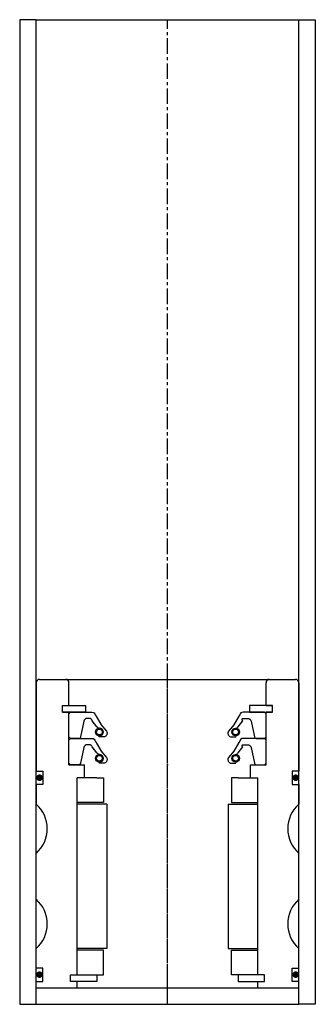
# Model space of a CAD drawing. Extents: x -45 to 45, y -10 to 290.
import ezdxf

# ---------------------------------------------------------------- set-up
doc = ezdxf.new("R2010")
doc.units = 0
doc.header["$LTSCALE"] = 0.15
doc.linetypes.add('CENTER', pattern=[50.8, 31.75, -6.35, 6.35, -6.35])
doc.layers.get('0').update_dxf_attribs({"linetype": 'CONTINUOUS'})
doc.layers.add('CENTER', color=9, linetype='CENTER')

msp = doc.modelspace()

# ---------------------------------------------------------------- linework, layer by layer
for p, q in [((-40, 290), (-45, 290)), ((-45, 290), (-45, -10)), ((-40, -10), (-40, 290)), ((-40, 290), (40, 290)), ((40, -10), (40, 290)), ((40, 290), (45, 290)), ((45, 290), (45, -10)), ((-40, 88), (-40, 61)), ((-39, 89), (39, 89)), ((-30, 81), (-30, 88)), ((30, 81), (30, 88)), ((40, 88), (40, 61)), ((-32, 79), (-32, 81)), ((-32, 81), (-30, 81)), ((-32, 79), (-32, 81)), ((-32, 81), (-30, 81)), ((-32, 79), (-32, 81)), ((-32, 81), (-30, 81)), ((-30, 81), (-25, 81)), ((-25, 81), (-25, 79)), ((30, 81), (25, 81)), ((25, 81), (25, 79)), ((30, 81), (32, 81)), ((32, 81), (30, 81)), ((32, 81), (30, 81)), ((32, 81), (30, 81)), ((32, 79), (32, 81)), ((32, 79), (32, 81)), ((32, 79), (32, 81)), ((32, 79), (32, 81)), ((-32, 79), (-30, 79)), ((-30, 79), (-32, 79)), ((-30, 79), (-32, 79)), ((-30, 63), (-30, 79)), ((-25, 79), (-30, 79)), ((25, 79), (30, 79)), ((30, 63), (30, 79)), ((30, 79), (32, 79)), ((32, 79), (30, 79)), ((30, 79), (32, 79)), ((30, 79), (32, 79)), ((-30, 63), (-25.25, 63)), ((-25.25, 59), (-25.25, 63)), ((25.25, 59), (25.25, 63)), ((25.25, 63), (30, 63)), ((-40, 61), (-38, 61)), ((-38, 61), (-38, 57)), ((40, 61), (38, 61)), ((38, 61), (38, 57)), ((-38, 57), (-40, 57)), ((-40, 57), (-40, 51)), ((-27.5, -1), (-27.5, 59)), ((-25.25, 59), (-27.5, 59)), ((-27.5, -1), (-27.5, 59)), ((-21.5, 59), (-27.5, 59)), ((-21.5, 59), (-19.5, 59)), ((-19.5, 59), (-19.5, 51.5)), ((21.5, 59), (19.5, 59)), ((19.5, 59), (19.5, 51.5)), ((21.5, 59), (27.5, 59)), ((25.25, 59), (27.5, 59)), ((27.5, -1), (27.5, 59)), ((27.5, -1), (27.5, 59)), ((38, 57), (40, 57)), ((40, 57), (40, 51)), ((-19.5, 51.5), (-27.5, 51.5)), ((-18.5, 51), (-27.5, 51)), ((-18.5, 51), (-18.5, 7)), ((18.5, 51), (18.5, 7)), ((18.5, 51), (27.5, 51)), ((19.5, 51.5), (27.5, 51.5)), ((-40, 22), (-40, 36)), ((40, 22), (40, 36)), ((-40, 1), (-40, 7)), ((-18.5, 7), (-27.5, 7)), ((-19.5, 6.5), (-27.5, 6.5)), ((-19.5, -1), (-19.5, 6.5)), ((18.5, 7), (27.5, 7)), ((19.5, -1), (19.5, 6.5)), ((19.5, 6.5), (27.5, 6.5)), ((40, 1), (40, 7)), ((-38, 1), (-40, 1)), ((-38, -3), (-38, 1)), ((38, -3), (38, 1)), ((38, 1), (40, 1)), ((-40, -5), (-40, -3)), ((-40, -3), (-38, -3)), ((-29.5, -3), (-29.5, -1)), ((-29.5, -1), (-27.5, -1)), ((-29.5, -3), (-29.5, -1)), ((-29.5, -1), (-27.5, -1)), ((-27.5, -3), (-29.5, -3)), ((-27.5, -3), (-29.5, -3)), ((-27.5, -1), (-21.5, -1)), ((-27.5, -5), (-27.5, -3)), ((-21.5, -3), (-27.5, -3)), ((-21.5, -1), (-21.5, -3)), ((-21.5, -1), (-19.5, -1)), ((21.5, -1), (19.5, -1)), ((27.5, -1), (21.5, -1)), ((21.5, -1), (21.5, -3)), ((21.5, -3), (27.5, -3)), ((29.5, -1), (27.5, -1)), ((29.5, -1), (27.5, -1)), ((27.5, -5), (27.5, -3)), ((27.5, -3), (29.5, -3)), ((27.5, -3), (29.5, -3)), ((29.5, -3), (29.5, -1)), ((29.5, -3), (29.5, -1)), ((40, -3), (38, -3)), ((40, -5), (40, -3)), ((-40, -5), (40, -5)), ((-45, -10), (-40, -10)), ((-40, -10), (40, -10)), ((45, -10), (40, -10))]:
    msp.add_line(p, q)
for points in [[(-30, 71.52), (-30, 78.52), (-29.5, 79.02), (-22.99, 79.02, -0.36857), (-22.01, 78.17), (-21.68, 77.76, 0.118812), (-21.59, 77.54), (-20.31, 75.36, -0.045671), (-20.26, 75.28), (-18.54, 73.19, -0.429276), (-19, 71.59, -0.114819), (-19.42, 71.48), (-20.74, 71.48, -1), (-20.74, 71.8, 1), (-20.74, 74.15, -0.279673), (-21.48, 74.59), (-22.91, 76.41, 0.323214), (-23.86, 77.1), (-24.45, 77.1, 0.376695), (-25.45, 76.23), (-26.46, 71.45, -0.377251), (-26.96, 71.01), (-29.5, 71.02)], [(30, 71.52), (30, 78.52), (29.5, 79.02), (22.99, 79.02, 0.36857), (22, 78.17), (21.68, 77.76, -0.118812), (21.59, 77.54), (20.31, 75.36, 0.045671), (20.26, 75.28), (18.53, 73.19, 0.429276), (19, 71.59, 0.114819), (19.42, 71.48), (20.74, 71.48, 1), (20.74, 71.8, -1), (20.74, 74.15, 0.279673), (21.48, 74.59), (22.91, 76.41, -0.550718), (22.86, 77.1), (24.45, 77.1, -0.376695), (25.45, 76.23), (26.46, 71.45, 0.377251), (26.96, 71.01), (29.5, 71.02)], [(-30, 63.51), (-30, 70.51), (-29.5, 71.01), (-22.99, 71.01, -0.36857), (-22.01, 70.17), (-21.68, 69.75, 0.118812), (-21.59, 69.53), (-20.31, 67.35, -0.045671), (-20.26, 67.27), (-18.54, 65.18, -0.429276), (-19, 63.58, -0.114819), (-19.42, 63.48), (-20.74, 63.48, -1), (-20.74, 63.79, 1), (-20.74, 66.14, -0.279673), (-21.48, 66.59), (-22.91, 68.41, 0.323214), (-23.86, 69.09), (-24.45, 69.09, 0.376695), (-25.45, 68.22), (-26.46, 63.44, -0.377251), (-26.96, 63), (-29.5, 63.01)], [(30, 63.51), (30, 70.51), (29.5, 71.01), (22.99, 71.01, 0.36857), (22, 70.17), (21.68, 69.75, -0.118812), (21.59, 69.53), (20.31, 67.35, 0.045671), (20.26, 67.27), (18.53, 65.18, 0.429276), (19, 63.58, 0.114819), (19.42, 63.48), (20.74, 63.48, 1), (20.74, 63.79, -1), (20.74, 66.14, 0.279673), (21.48, 66.59), (22.91, 68.41, -0.550718), (22.86, 69.09), (24.45, 69.09, -0.376695), (25.45, 68.22), (26.46, 63.44, 0.377251), (26.96, 63), (29.5, 63.01)]]:
    msp.add_lwpolyline(points, format="xyb", close=True)
at = {"const_width": 0.95}
for points in [[(-39.49, 59.04, 1), (-38.44, 59.04, 1)], [(38.51, 59.04, 1), (39.56, 59.04, 1)], [(-39.49, -0.96, 1), (-38.44, -0.96, 1)], [(38.51, -0.96, 1), (39.56, -0.96, 1)]]:
    msp.add_lwpolyline(points, format="xyb", close=True, dxfattribs=at)
for centre, radius in [((-20.74, 72.97), 1.17), ((-20.74, 72.97), 0.881), ((20.74, 72.97), 1.17), ((20.74, 72.97), 0.881), ((-20.74, 64.97), 1.17), ((20.74, 64.97), 1.17), ((-20.74, 64.97), 0.881), ((20.74, 64.97), 0.881)]:
    msp.add_circle(centre, radius)
for centre, radius, start, end in [((-39, 88), 1, 90, 180), ((-31, 88), 1, 0, 90), ((31, 88), 1, 90, 180), ((39, 88), 1, 0, 90), ((-46.61, 43.5), 10, 311.4096, 48.5904), ((46.61, 43.5), 10, 131.4096, 228.5904), ((-46.61, 14.5), 10, 311.4096, 48.5904), ((46.61, 14.5), 10, 131.4096, 228.5904)]:
    msp.add_arc(centre, radius, start, end)
for p in [(0, 71.02), (0, 63.01)]:
    msp.add_point(p)
at = {"layer": 'CENTER'}
for p, q in [((0, -10), (0, 290)), ((0, -5), (0, 89))]:
    msp.add_line(p, q, dxfattribs=at)

doc.saveas('drawing.dxf')
